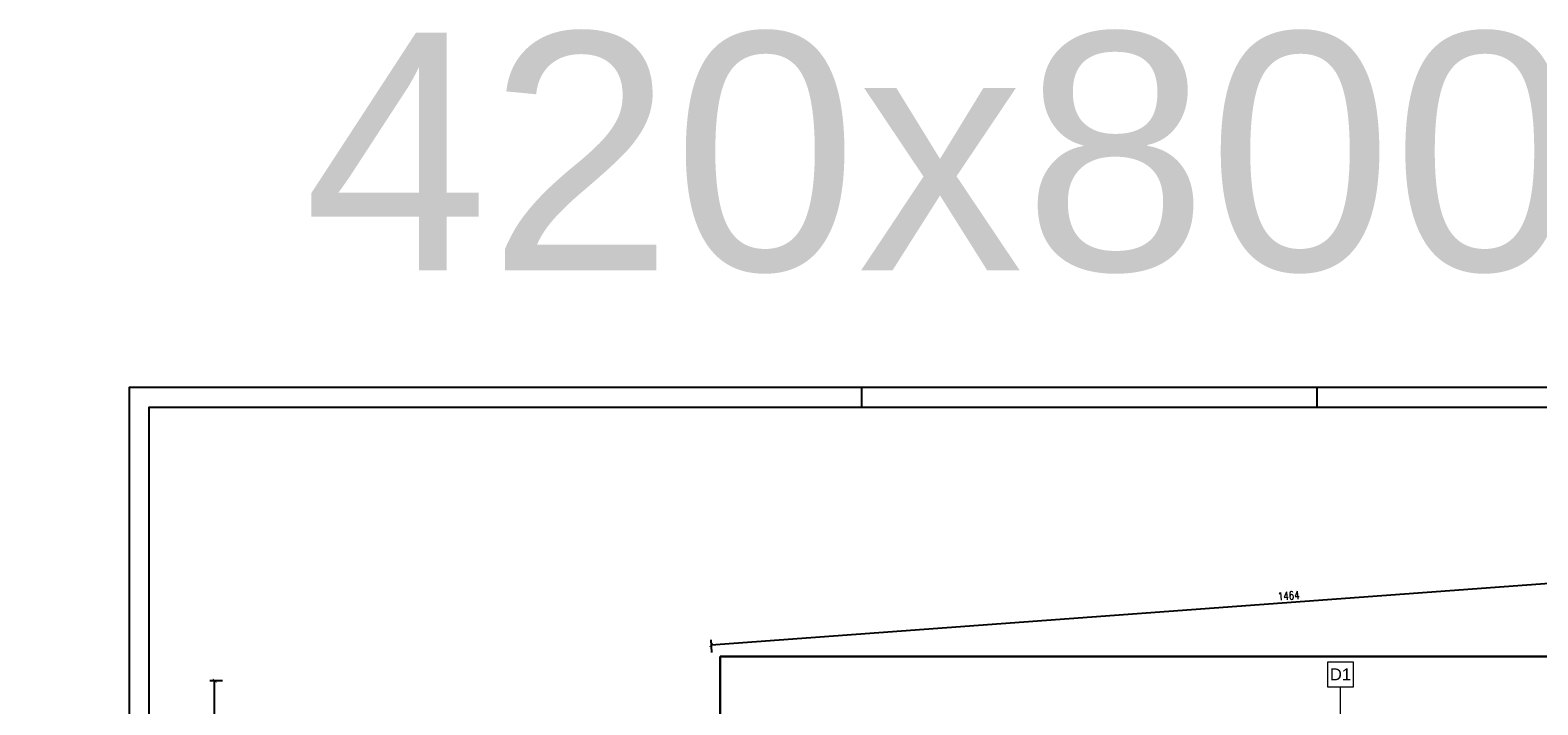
# Model space of a CAD drawing. Header units: millimetres. Extents: x 0 to 111311, y -48878 to -25280.
# Tile 67 of 244: x 74103 to 76007, y -42185 to -41334. Entities that reach past the tile are written whole.
import ezdxf

# ---------------------------------------------------------------- set-up
doc = ezdxf.new("R2010")
doc.units = ezdxf.units.MM
doc.layers.get('Defpoints').update_dxf_attribs({"color": 30})
doc.layers.add('e-cad_opisy', color=7, linetype='Continuous')
for name, color, linetype, lineweight in [('J wymiary', 1, 'Continuous', 9), ('kreskowanie', 250, 'Continuous', 9), ('OPIS', 7, 'Continuous', 5), ('sciany', 252, 'Continuous', 30)]:
    doc.layers.add(name, color=color, linetype=linetype, lineweight=lineweight)
doc.styles.add('e-cad_1', font='simplex.shx', dxfattribs={"width": 0.8})
doc.styles.get("Standard").update_dxf_attribs({"font": 'arial.ttf'})
doc.dimstyles.new('e-cad_1_50_[cm]', dxfattribs={"dimscale": 5, "dimtxt": 2, "dimasz": 1, "dimexe": 1.25, "dimexo": 0.625, "dimtad": 1, "dimdec": 0, "dimrnd": 0.1, "dimzin": 1, "dimtxsty": 'e-cad_1', "dimblk": 'ARCHTICK', "dimcen": 2.5, "dimclrd": 7, "dimclre": 7, "dimclrt": 7, "dimadec": 0, "dimazin": 0, "dimtfac": 1, "dimtmove": 1, "dimatfit": 3, "dimldrblk": 'OBLIQUE', "dimfxl": 2, "dimfxlon": 1, "dimarcsym": 0})

# ---------------------------------------------------------------- blocks, each defined once
blk = doc.blocks.new('_ArchTick')
at = {"color": 0, "linetype": 'ByBlock', "const_width": 0.15}
blk.add_lwpolyline([(-0.5, -0.5), (0.5, 0.5)], dxfattribs=at)
blk = doc.blocks.new('*D1868')
at = {"layer": 'Defpoints', "color": 0, "ltscale": 2}
for p in [(74335.8, -42154.7), (76433.9, -42154.7), (74974.4, -42262.2)]:
    blk.add_point(p, dxfattribs=at)
at = {"layer": 'J wymiary', "color": 7, "lineweight": -2, "ltscale": 2}
for p, q in [((74345.8, -42154.7), (74329.6, -42154.7)), ((74335.8, -42262.2), (74335.8, -42154.7)), ((74345.8, -42262.2), (74329.6, -42262.2))]:
    blk.add_line(p, q, dxfattribs=at)
at = {"layer": 'J wymiary', "color": 7, "lineweight": -2, "ltscale": 2, "xscale": 5, "yscale": 5, "zscale": 5}
for p, rotation in [((74335.8, -42154.7), 90), ((74335.8, -42262.2), 270)]:
    blk.add_blockref('_ArchTick', p, dxfattribs=dict(at, rotation=rotation))
at = {"layer": 'J wymiary', "color": 7, "ltscale": 2, "insert": (74327.7, -42208.5), "char_height": 10, "attachment_point": 5, "rotation": 90, "style": 'e-cad_1'}
blk.add_mtext('107', dxfattribs=at)
blk = doc.blocks.new('_Oblique')
at = {"layer": 'kreskowanie', "color": 0, "lineweight": -2}
blk.add_line((-0.5, -0.5), (0.5, 0.5), dxfattribs=at)
blk = doc.blocks.new('*D1897')
at = {"layer": 'Defpoints', "color": 0, "ltscale": 2}
for p in [(76422.7, -42001.9), (76433.9, -42154.7), (74974.4, -42262.2)]:
    blk.add_point(p, dxfattribs=at)
at = {"layer": 'J wymiary', "color": 7, "lineweight": -2, "ltscale": 2}
for p, q in [((74963.1, -42109.3), (76422.7, -42001.9)), ((76423.4, -42011.8), (76422.2, -41995.6)), ((74963.9, -42119.3), (74962.7, -42103))]:
    blk.add_line(p, q, dxfattribs=at)
at = {"layer": 'J wymiary', "color": 7, "lineweight": -2, "ltscale": 2, "xscale": 5, "yscale": 5, "zscale": 5}
for p, rotation in [((76422.7, -42001.9), 4.208882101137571), ((74963.1, -42109.3), 184.2088821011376)]:
    blk.add_blockref('_ArchTick', p, dxfattribs=dict(at, rotation=rotation))
at = {"layer": 'J wymiary', "color": 7, "ltscale": 2, "insert": (75692.3, -42047.5), "char_height": 10, "attachment_point": 5, "rotation": 4.2089, "style": 'e-cad_1'}
blk.add_mtext('1464', dxfattribs=at)

msp = doc.modelspace()

# ---------------------------------------------------------------- linework, layer by layer
at = {"layer": 'e-cad_opisy', "ltscale": 4}
for points in [[(74102.771, -43884.707), (78102.771, -43884.707), (78102.771, -41784.707), (74227.771, -41784.707), (74227.771, -42399.707), (74102.771, -42399.707), (74102.771, -43884.707)], [(75152.771, -41784.707), (75152.771, -41809.707)], [(75727.771, -41784.707), (75727.771, -41809.707)], [(74252.771, -43859.707), (78077.771, -43859.707), (78077.771, -41809.707), (74252.771, -41809.707), (74252.771, -43859.707)]]:
    msp.add_lwpolyline(points, dxfattribs=at)
at = {"layer": 'OPIS', "ltscale": 50}
msp.add_line((75757.783, -42433.661), (75757.783, -42162.677), dxfattribs=at)
msp.add_lwpolyline([(75741.763, -42130.677), (75773.763, -42130.677), (75773.763, -42162.677), (75741.763, -42162.677)], close=True, dxfattribs=at)
at = {"layer": 'sciany'}
for p in [(77893.51, -42124.261), (74974.373, -42262.161)]:
    msp.add_line(p, (74974.373, -42124.261), dxfattribs=at)

# ---------------------------------------------------------------- texts
at = {"layer": 'OPIS', "insert": (75718.349, -41488.903), "char_height": 300, "width": 2789.40332, "attachment_point": 5, "line_spacing_factor": 0.857143}
msp.add_mtext('{\\fArial|b0|i0|c0|p34;420x800 1:50}', dxfattribs=at)
at = {"layer": 'OPIS', "ltscale": 50, "insert": (75757.763, -42146.677), "char_height": 15, "width": 32, "attachment_point": 5}
msp.add_mtext('{\\fArial|b0|i0|c238|p34;D1}', dxfattribs=at)

# ---------------------------------------------------------------- dimensions: what is measured, and where the dimension line sits
at = {"layer": 'J wymiary', "ltscale": 2}
dim = msp.add_aligned_dim(p1=(74974.373, -42262.161), p2=(76433.941, -42154.75), distance=153.295, dimstyle='e-cad_1_50_[cm]', dxfattribs=at)
dim.commit()
dim.dimension.update_dxf_attribs({"geometry": '*D1897', "text_midpoint": (75692.31, -42047.47)})
dim = msp.add_linear_dim(base=(74335.841, -42154.75), p1=(74974.373, -42262.161), p2=(76433.942, -42154.75), angle=90, dimstyle='e-cad_1_50_[cm]', dxfattribs=at)
dim.commit()
dim.dimension.update_dxf_attribs({"geometry": '*D1868', "text_midpoint": (74327.716, -42208.455)})

doc.saveas('drawing.dxf')
